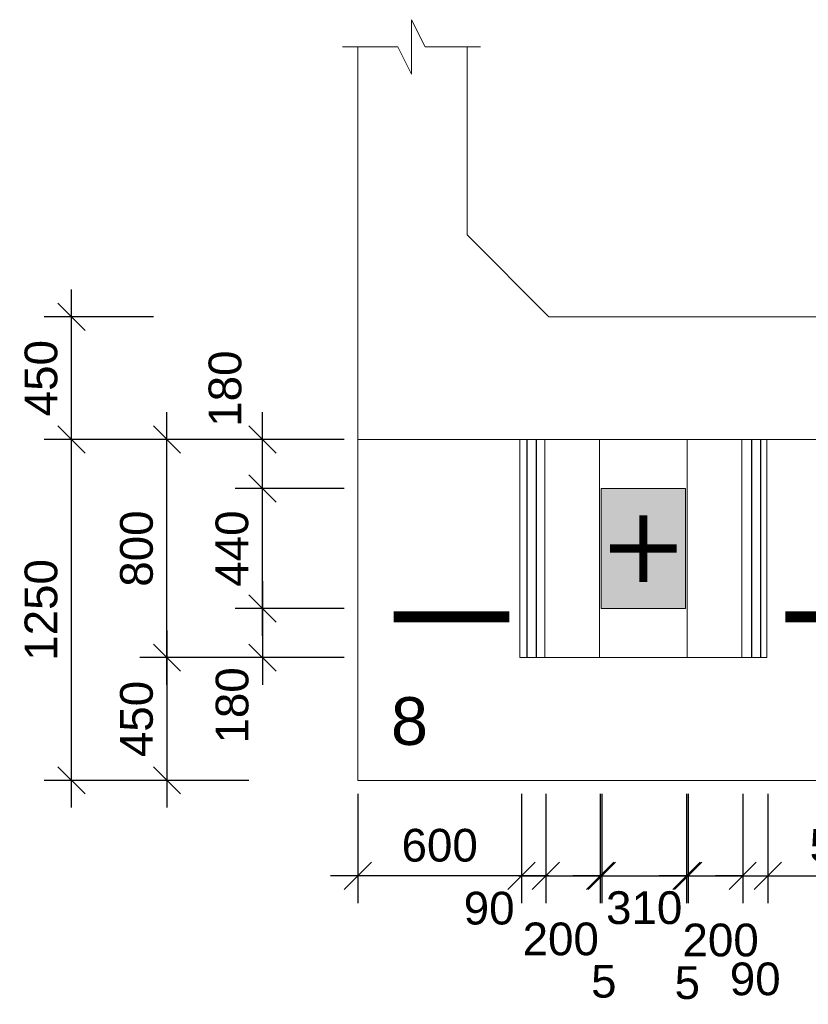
# Model space of a CAD drawing. Extents: x 1488 to 5663, y 840 to 1370.
# Tile 14 of 51: x 1953 to 2011, y 982 to 1054. Entities that reach past the tile are written whole.
import ezdxf

# ---------------------------------------------------------------- set-up
doc = ezdxf.new("R2010")
doc.units = 0
doc.layers.get('0').update_dxf_attribs({"linetype": 'CONTINUOUS'})
doc.layers.get('Defpoints').update_dxf_attribs({"linetype": 'CONTINUOUS'})
doc.layers.add('0.09mm', color=2, linetype='CONTINUOUS', lineweight=9)
doc.layers.add('0.13mm', color=140, linetype='CONTINUOUS', lineweight=13)
doc.styles.add('ARIAL', font='arial.ttf')
doc.dimstyles.new('MD_e50', dxfattribs={"dimtxt": 2.4, "dimasz": 2, "dimexe": 2, "dimexo": 1, "dimgap": 1, "dimtad": 1, "dimdec": 4, "dimlfac": 50, "dimdsep": 46, "dimtxsty": 'ARIAL', "dimblk1": 'OBLIQUE', "dimblk2": 'OBLIQUE', "dimsah": 1, "dimcen": 2.5, "dimdle": 2, "dimadec": 0, "dimazin": 0, "dimtfac": 1, "dimtdec": 4, "dimtmove": 2, "dimatfit": 3, "dimldrblk": 'OBLIQUE', "dimfxl": 2, "dimtolj": 1, "dimtzin": 0, "dimarcsym": 0})

# ---------------------------------------------------------------- blocks, each defined once
blk = doc.blocks.new('_OBLIQUE')
at = {"color": 0, "linetype": 'ByBlock'}
blk.add_line((-0.5, -0.5), (0.5, 0.5), dxfattribs=at)
blk = doc.blocks.new('*D243')
at = {"layer": '0.09mm', "color": 0, "lineweight": -2, "transparency": 16777216}
for p, q in [((1989.624, 997.568), (1989.624, 989.568)), ((1991.403, 997.568), (1991.403, 989.568)), ((1989.624, 991.568), (1987.624, 991.568)), ((1989.624, 991.568), (1991.403, 991.568)), ((1991.403, 991.568), (1993.403, 991.568))]:
    blk.add_line(p, q, dxfattribs=at)
at = {"layer": 'Defpoints', "color": 0, "transparency": 16777216}
for p in [(1989.624, 998.568), (1991.403, 998.568), (1991.403, 991.568)]:
    blk.add_point(p, dxfattribs=at)
at = {"layer": '0.09mm', "color": 0, "lineweight": -2, "transparency": 16777216, "xscale": 2, "yscale": 2, "zscale": 2}
blk.add_blockref('_OBLIQUE', (1989.624, 991.568), dxfattribs=at)
at = {"layer": '0.09mm', "color": 0, "lineweight": -2, "transparency": 16777216, "xscale": 2, "yscale": 2, "zscale": 2, "rotation": 180}
blk.add_blockref('_OBLIQUE', (1991.403, 991.568), dxfattribs=at)
at = {"layer": '0.09mm', "color": 0, "transparency": 16777216, "insert": (1987.253, 989.18), "char_height": 2.4, "attachment_point": 5, "style": 'ARIAL'}
blk.add_mtext('\\A1;90', dxfattribs=at)
blk = doc.blocks.new('*D244')
at = {"layer": '0.09mm', "color": 0, "lineweight": -2, "transparency": 16777216}
for p, q in [((1991.403, 997.568), (1991.403, 989.568)), ((1995.403, 997.568), (1995.403, 989.568)), ((1989.403, 991.568), (1997.403, 991.568))]:
    blk.add_line(p, q, dxfattribs=at)
at = {"layer": 'Defpoints', "color": 0, "transparency": 16777216}
for p in [(1991.403, 998.568), (1995.403, 998.568), (1995.403, 991.568)]:
    blk.add_point(p, dxfattribs=at)
at = {"layer": '0.09mm', "color": 0, "lineweight": -2, "transparency": 16777216, "xscale": 2, "yscale": 2, "zscale": 2, "rotation": 180}
blk.add_blockref('_OBLIQUE', (1991.403, 991.568), dxfattribs=at)
at = {"layer": '0.09mm', "color": 0, "lineweight": -2, "transparency": 16777216, "xscale": 2, "yscale": 2, "zscale": 2}
blk.add_blockref('_OBLIQUE', (1995.403, 991.568), dxfattribs=at)
at = {"layer": '0.09mm', "color": 0, "transparency": 16777216, "insert": (1992.504, 986.922), "char_height": 2.4, "attachment_point": 5, "style": 'ARIAL'}
blk.add_mtext('\\A1;200', dxfattribs=at)
blk = doc.blocks.new('*D245')
at = {"layer": '0.09mm', "color": 0, "lineweight": -2, "transparency": 16777216}
for p, q in [((1995.403, 997.568), (1995.403, 989.568)), ((1995.524, 997.568), (1995.524, 989.568)), ((1995.403, 991.568), (1993.403, 991.568)), ((1995.403, 991.568), (1995.524, 991.568)), ((1995.524, 991.568), (1997.524, 991.568))]:
    blk.add_line(p, q, dxfattribs=at)
at = {"layer": 'Defpoints', "color": 0, "transparency": 16777216}
for p in [(1995.403, 998.568), (1995.524, 998.568), (1995.524, 991.568)]:
    blk.add_point(p, dxfattribs=at)
at = {"layer": '0.09mm', "color": 0, "lineweight": -2, "transparency": 16777216, "xscale": 2, "yscale": 2, "zscale": 2}
blk.add_blockref('_OBLIQUE', (1995.403, 991.568), dxfattribs=at)
at = {"layer": '0.09mm', "color": 0, "lineweight": -2, "transparency": 16777216, "xscale": 2, "yscale": 2, "zscale": 2, "rotation": 180}
blk.add_blockref('_OBLIQUE', (1995.524, 991.568), dxfattribs=at)
at = {"layer": '0.09mm', "color": 0, "transparency": 16777216, "insert": (1995.663, 983.817), "char_height": 2.4, "attachment_point": 5, "style": 'ARIAL'}
blk.add_mtext('\\A1;5', dxfattribs=at)
blk = doc.blocks.new('*D246')
at = {"layer": '0.09mm', "color": 0, "lineweight": -2, "transparency": 16777216}
for p, q in [((1995.524, 997.568), (1995.524, 989.568)), ((2001.724, 997.568), (2001.724, 989.568)), ((1993.524, 991.568), (2003.724, 991.568))]:
    blk.add_line(p, q, dxfattribs=at)
at = {"layer": 'Defpoints', "color": 0, "transparency": 16777216}
for p in [(1995.524, 998.568), (2001.724, 998.568), (2001.724, 991.568)]:
    blk.add_point(p, dxfattribs=at)
at = {"layer": '0.09mm', "color": 0, "lineweight": -2, "transparency": 16777216, "xscale": 2, "yscale": 2, "zscale": 2, "rotation": 180}
blk.add_blockref('_OBLIQUE', (1995.524, 991.568), dxfattribs=at)
at = {"layer": '0.09mm', "color": 0, "lineweight": -2, "transparency": 16777216, "xscale": 2, "yscale": 2, "zscale": 2}
blk.add_blockref('_OBLIQUE', (2001.724, 991.568), dxfattribs=at)
at = {"layer": '0.09mm', "color": 0, "transparency": 16777216, "insert": (1998.624, 989.215), "char_height": 2.4, "attachment_point": 5, "style": 'ARIAL'}
blk.add_mtext('\\A1;310', dxfattribs=at)
blk = doc.blocks.new('*D247')
at = {"layer": '0.09mm', "color": 0, "lineweight": -2, "transparency": 16777216}
for p, q in [((2001.724, 997.568), (2001.724, 989.568)), ((2001.845, 997.568), (2001.845, 989.568)), ((2001.724, 991.568), (1999.724, 991.568)), ((2001.724, 991.568), (2001.845, 991.568)), ((2001.845, 991.568), (2003.845, 991.568))]:
    blk.add_line(p, q, dxfattribs=at)
at = {"layer": 'Defpoints', "color": 0, "transparency": 16777216}
for p in [(2001.724, 998.568), (2001.845, 998.568), (2001.845, 991.568)]:
    blk.add_point(p, dxfattribs=at)
at = {"layer": '0.09mm', "color": 0, "lineweight": -2, "transparency": 16777216, "xscale": 2, "yscale": 2, "zscale": 2}
blk.add_blockref('_OBLIQUE', (2001.724, 991.568), dxfattribs=at)
at = {"layer": '0.09mm', "color": 0, "lineweight": -2, "transparency": 16777216, "xscale": 2, "yscale": 2, "zscale": 2, "rotation": 180}
blk.add_blockref('_OBLIQUE', (2001.845, 991.568), dxfattribs=at)
at = {"layer": '0.09mm', "color": 0, "transparency": 16777216, "insert": (2001.784, 983.717), "char_height": 2.4, "attachment_point": 5, "style": 'ARIAL'}
blk.add_mtext('\\A1;5', dxfattribs=at)
blk = doc.blocks.new('*D248')
at = {"layer": '0.09mm', "color": 0, "lineweight": -2, "transparency": 16777216}
for p, q in [((2001.845, 997.568), (2001.845, 989.568)), ((2005.845, 997.568), (2005.845, 989.568)), ((1999.845, 991.568), (2007.845, 991.568))]:
    blk.add_line(p, q, dxfattribs=at)
at = {"layer": 'Defpoints', "color": 0, "transparency": 16777216}
for p in [(2001.845, 998.568), (2005.845, 998.568), (2005.845, 991.568)]:
    blk.add_point(p, dxfattribs=at)
at = {"layer": '0.09mm', "color": 0, "lineweight": -2, "transparency": 16777216, "xscale": 2, "yscale": 2, "zscale": 2, "rotation": 180}
blk.add_blockref('_OBLIQUE', (2001.845, 991.568), dxfattribs=at)
at = {"layer": '0.09mm', "color": 0, "lineweight": -2, "transparency": 16777216, "xscale": 2, "yscale": 2, "zscale": 2}
blk.add_blockref('_OBLIQUE', (2005.845, 991.568), dxfattribs=at)
at = {"layer": '0.09mm', "color": 0, "transparency": 16777216, "insert": (2004.23, 986.843), "char_height": 2.4, "attachment_point": 5, "style": 'ARIAL'}
blk.add_mtext('\\A1;200', dxfattribs=at)
blk = doc.blocks.new('*D249')
at = {"layer": '0.09mm', "color": 0, "lineweight": -2, "transparency": 16777216}
for p, q in [((2005.845, 997.568), (2005.845, 989.568)), ((2007.685, 997.568), (2007.685, 989.568)), ((2005.845, 991.568), (2003.845, 991.568)), ((2005.845, 991.568), (2007.685, 991.568)), ((2007.685, 991.568), (2009.685, 991.568))]:
    blk.add_line(p, q, dxfattribs=at)
at = {"layer": 'Defpoints', "color": 0, "transparency": 16777216}
for p in [(2005.845, 998.568), (2007.685, 998.568), (2007.685, 991.568)]:
    blk.add_point(p, dxfattribs=at)
at = {"layer": '0.09mm', "color": 0, "lineweight": -2, "transparency": 16777216, "xscale": 2, "yscale": 2, "zscale": 2}
blk.add_blockref('_OBLIQUE', (2005.845, 991.568), dxfattribs=at)
at = {"layer": '0.09mm', "color": 0, "lineweight": -2, "transparency": 16777216, "xscale": 2, "yscale": 2, "zscale": 2, "rotation": 180}
blk.add_blockref('_OBLIQUE', (2007.685, 991.568), dxfattribs=at)
at = {"layer": '0.09mm', "color": 0, "transparency": 16777216, "insert": (2006.765, 983.991), "char_height": 2.4, "attachment_point": 5, "style": 'ARIAL'}
blk.add_mtext('\\A1;90', dxfattribs=at)
blk = doc.blocks.new('*D250')
at = {"layer": '0.09mm', "color": 0, "lineweight": -2, "transparency": 16777216}
for p, q in [((2007.685, 997.568), (2007.685, 989.568)), ((2019.416, 997.568), (2019.416, 989.568)), ((2005.685, 991.568), (2021.416, 991.568))]:
    blk.add_line(p, q, dxfattribs=at)
at = {"layer": 'Defpoints', "color": 0, "transparency": 16777216}
for p in [(2007.685, 998.568), (2019.416, 998.568), (2019.416, 991.568)]:
    blk.add_point(p, dxfattribs=at)
at = {"layer": '0.09mm', "color": 0, "lineweight": -2, "transparency": 16777216, "xscale": 2, "yscale": 2, "zscale": 2, "rotation": 180}
blk.add_blockref('_OBLIQUE', (2007.685, 991.568), dxfattribs=at)
at = {"layer": '0.09mm', "color": 0, "lineweight": -2, "transparency": 16777216, "xscale": 2, "yscale": 2, "zscale": 2}
blk.add_blockref('_OBLIQUE', (2019.416, 991.568), dxfattribs=at)
at = {"layer": '0.09mm', "color": 0, "transparency": 16777216, "insert": (2013.55, 993.794), "char_height": 2.4, "attachment_point": 5, "style": 'ARIAL'}
blk.add_mtext('\\A1;590', dxfattribs=at)
blk = doc.blocks.new('*D298')
at = {"layer": '0.09mm', "color": 0, "lineweight": -2, "transparency": 16777216}
for p, q in [((1977.63, 997.568), (1977.63, 989.568)), ((1989.624, 997.568), (1989.624, 989.568)), ((1991.624, 991.568), (1975.63, 991.568))]:
    blk.add_line(p, q, dxfattribs=at)
at = {"layer": 'Defpoints', "color": 0, "transparency": 16777216}
for p in [(1977.63, 998.568), (1989.624, 998.568), (1977.63, 991.568)]:
    blk.add_point(p, dxfattribs=at)
at = {"layer": '0.09mm', "color": 0, "lineweight": -2, "transparency": 16777216, "xscale": 2, "yscale": 2, "zscale": 2, "rotation": 180}
blk.add_blockref('_OBLIQUE', (1977.63, 991.568), dxfattribs=at)
at = {"layer": '0.09mm', "color": 0, "lineweight": -2, "transparency": 16777216, "xscale": 2, "yscale": 2, "zscale": 2}
blk.add_blockref('_OBLIQUE', (1989.624, 991.568), dxfattribs=at)
at = {"layer": '0.09mm', "color": 0, "transparency": 16777216, "insert": (1983.627, 993.794), "char_height": 2.4, "attachment_point": 5, "style": 'ARIAL'}
blk.add_mtext('\\A1;600', dxfattribs=at)
blk = doc.blocks.new('*D303')
at = {"layer": '0.09mm', "color": 0, "lineweight": -2, "transparency": 16777216}
for p, q in [((1956.63, 996.568), (1956.63, 1025.568)), ((1969.63, 1023.568), (1954.63, 1023.568)), ((1969.63, 998.568), (1954.63, 998.568))]:
    blk.add_line(p, q, dxfattribs=at)
at = {"layer": 'Defpoints', "color": 0, "transparency": 16777216}
for p in [(1956.63, 1023.568), (1970.63, 1023.568), (1970.63, 998.568)]:
    blk.add_point(p, dxfattribs=at)
at = {"layer": '0.09mm', "color": 0, "lineweight": -2, "transparency": 16777216, "xscale": 2, "yscale": 2, "zscale": 2}
for p, rotation in [((1956.63, 1023.568), 90), ((1956.63, 998.568), 270)]:
    blk.add_blockref('_OBLIQUE', p, dxfattribs=dict(at, rotation=rotation))
at = {"layer": '0.09mm', "color": 0, "transparency": 16777216, "insert": (1954.405, 1011.068), "char_height": 2.4, "attachment_point": 5, "rotation": 90, "style": 'ARIAL'}
blk.add_mtext('\\A1;1250', dxfattribs=at)
blk = doc.blocks.new('*D304')
at = {"layer": '0.09mm', "color": 0, "lineweight": -2, "transparency": 16777216}
for p, q in [((1956.63, 1021.568), (1956.63, 1034.568)), ((1962.63, 1032.568), (1954.63, 1032.568)), ((1962.63, 1023.568), (1954.63, 1023.568))]:
    blk.add_line(p, q, dxfattribs=at)
at = {"layer": 'Defpoints', "color": 0, "transparency": 16777216}
for p in [(1956.63, 1032.568), (1963.63, 1032.568), (1963.63, 1023.568)]:
    blk.add_point(p, dxfattribs=at)
at = {"layer": '0.09mm', "color": 0, "lineweight": -2, "transparency": 16777216, "xscale": 2, "yscale": 2, "zscale": 2}
for p, rotation in [((1956.63, 1032.568), 90), ((1956.63, 1023.568), 270)]:
    blk.add_blockref('_OBLIQUE', p, dxfattribs=dict(at, rotation=rotation))
at = {"layer": '0.09mm', "color": 0, "transparency": 16777216, "insert": (1954.405, 1028.068), "char_height": 2.4, "attachment_point": 5, "rotation": 90, "style": 'ARIAL'}
blk.add_mtext('\\A1;450', dxfattribs=at)
blk = doc.blocks.new('*D305')
at = {"layer": '0.09mm', "color": 0, "lineweight": -2, "transparency": 16777216}
for p, q in [((1970.63, 1009.168), (1970.63, 1021.968)), ((1976.63, 1019.968), (1968.63, 1019.968)), ((1976.63, 1011.168), (1968.63, 1011.168))]:
    blk.add_line(p, q, dxfattribs=at)
at = {"layer": 'Defpoints', "color": 0, "transparency": 16777216}
for p in [(1970.63, 1019.968), (1977.63, 1019.968), (1977.63, 1011.168)]:
    blk.add_point(p, dxfattribs=at)
at = {"layer": '0.09mm', "color": 0, "lineweight": -2, "transparency": 16777216, "xscale": 2, "yscale": 2, "zscale": 2}
for p, rotation in [((1970.63, 1019.968), 90), ((1970.63, 1011.168), 270)]:
    blk.add_blockref('_OBLIQUE', p, dxfattribs=dict(at, rotation=rotation))
at = {"layer": '0.09mm', "color": 0, "transparency": 16777216, "insert": (1968.405, 1015.568), "char_height": 2.4, "attachment_point": 5, "rotation": 90, "style": 'ARIAL'}
blk.add_mtext('\\A1;440', dxfattribs=at)
blk = doc.blocks.new('*D306')
at = {"layer": '0.09mm', "color": 0, "lineweight": -2, "transparency": 16777216}
for p, q in [((1970.63, 1017.968), (1970.63, 1025.568)), ((1976.63, 1023.568), (1968.63, 1023.568)), ((1976.63, 1019.968), (1968.63, 1019.968))]:
    blk.add_line(p, q, dxfattribs=at)
at = {"layer": 'Defpoints', "color": 0, "transparency": 16777216}
for p in [(1970.63, 1023.568), (1977.63, 1023.568), (1977.63, 1019.968)]:
    blk.add_point(p, dxfattribs=at)
at = {"layer": '0.09mm', "color": 0, "lineweight": -2, "transparency": 16777216, "xscale": 2, "yscale": 2, "zscale": 2}
for p, rotation in [((1970.63, 1023.568), 90), ((1970.63, 1019.968), 270)]:
    blk.add_blockref('_OBLIQUE', p, dxfattribs=dict(at, rotation=rotation))
at = {"layer": '0.09mm', "color": 0, "transparency": 16777216, "insert": (1967.898, 1027.298), "char_height": 2.4, "attachment_point": 5, "rotation": 90, "style": 'ARIAL'}
blk.add_mtext('\\A1;180', dxfattribs=at)
blk = doc.blocks.new('*D307')
at = {"layer": '0.09mm', "color": 0, "lineweight": -2, "transparency": 16777216}
for p, q in [((1970.63, 1013.168), (1970.63, 1005.568)), ((1976.63, 1011.168), (1968.63, 1011.168)), ((1976.63, 1007.568), (1968.63, 1007.568))]:
    blk.add_line(p, q, dxfattribs=at)
at = {"layer": 'Defpoints', "color": 0, "transparency": 16777216}
for p in [(1977.63, 1011.168), (1970.63, 1007.568), (1977.63, 1007.568)]:
    blk.add_point(p, dxfattribs=at)
at = {"layer": '0.09mm', "color": 0, "lineweight": -2, "transparency": 16777216, "xscale": 2, "yscale": 2, "zscale": 2}
for p, rotation in [((1970.63, 1011.168), 90), ((1970.63, 1007.568), 270)]:
    blk.add_blockref('_OBLIQUE', p, dxfattribs=dict(at, rotation=rotation))
at = {"layer": '0.09mm', "color": 0, "transparency": 16777216, "insert": (1968.418, 1004.065), "char_height": 2.4, "attachment_point": 5, "rotation": 90, "style": 'ARIAL'}
blk.add_mtext('\\A1;180', dxfattribs=at)
blk = doc.blocks.new('*D308')
at = {"layer": '0.09mm', "color": 0, "lineweight": -2, "transparency": 16777216}
for p, q in [((1963.63, 1009.568), (1963.63, 996.568)), ((1969.63, 1007.568), (1961.63, 1007.568)), ((1969.63, 998.568), (1961.63, 998.568))]:
    blk.add_line(p, q, dxfattribs=at)
at = {"layer": 'Defpoints', "color": 0, "transparency": 16777216}
for p in [(1970.63, 1007.568), (1963.63, 998.568), (1970.63, 998.568)]:
    blk.add_point(p, dxfattribs=at)
at = {"layer": '0.09mm', "color": 0, "lineweight": -2, "transparency": 16777216, "xscale": 2, "yscale": 2, "zscale": 2}
for p, rotation in [((1963.63, 1007.568), 90), ((1963.63, 998.568), 270)]:
    blk.add_blockref('_OBLIQUE', p, dxfattribs=dict(at, rotation=rotation))
at = {"layer": '0.09mm', "color": 0, "transparency": 16777216, "insert": (1961.405, 1003.068), "char_height": 2.4, "attachment_point": 5, "rotation": 90, "style": 'ARIAL'}
blk.add_mtext('\\A1;450', dxfattribs=at)
blk = doc.blocks.new('*D309')
at = {"layer": '0.09mm', "color": 0, "lineweight": -2, "transparency": 16777216}
for p, q in [((1963.63, 1005.568), (1963.63, 1025.568)), ((1969.63, 1023.568), (1961.63, 1023.568)), ((1969.63, 1007.568), (1961.63, 1007.568))]:
    blk.add_line(p, q, dxfattribs=at)
at = {"layer": 'Defpoints', "color": 0, "transparency": 16777216}
for p in [(1963.63, 1023.568), (1970.63, 1023.568), (1970.63, 1007.568)]:
    blk.add_point(p, dxfattribs=at)
at = {"layer": '0.09mm', "color": 0, "lineweight": -2, "transparency": 16777216, "xscale": 2, "yscale": 2, "zscale": 2}
for p, rotation in [((1963.63, 1023.568), 90), ((1963.63, 1007.568), 270)]:
    blk.add_blockref('_OBLIQUE', p, dxfattribs=dict(at, rotation=rotation))
at = {"layer": '0.09mm', "color": 0, "transparency": 16777216, "insert": (1961.405, 1015.568), "char_height": 2.4, "attachment_point": 5, "rotation": 90, "style": 'ARIAL'}
blk.add_mtext('\\A1;800', dxfattribs=at)

msp = doc.modelspace()

# ---------------------------------------------------------------- hatches: boundary and pattern name
h = msp.add_hatch(color=254)
h.dxf.hatch_style = 2
h.paths.add_polyline_path([(2001.66303078, 1019.96815065), (1995.46303078, 1019.96815065), (1995.46303078, 1011.16815065), (2001.66303078, 1011.16815065)])

# ---------------------------------------------------------------- linework, layer by layer
at = {"color": 252}
for points in [[(1990.02182788, 1023.56815065), (1990.02182788, 1007.56815065)], [(1990.70055913, 1023.56815065), (1990.70055913, 1007.56815065)], [(2006.48167827, 1023.56815065), (2006.48167827, 1007.56815065)], [(2007.16040952, 1023.56815065), (2007.16040952, 1007.56815065)]]:
    msp.add_lwpolyline(points, dxfattribs=at)
for points, const_width in [([(1998.56303078, 1018.0099198), (1998.56303078, 1013.1263815)], 0.6), ([(1996.12126163, 1015.56815065), (2001.00479992, 1015.56815065)], 0.6), ([(1980.24415273, 1010.56815063), (1988.74415273, 1010.56815063)], 0.8), ([(2017.47077714, 1010.56815063), (2008.97077714, 1010.56815063)], 0.8)]:
    msp.add_lwpolyline(points, dxfattribs=dict(const_width=const_width))
msp.add_lwpolyline([(1984.24415273, 1000.62934616, 0, 0, 0), (1984.24415273, 1005.08231934, 1.6, 0, 0), (1984.24415273, 1010.56815063, 0, 0, 0)], format="xyseb")
at = {"layer": '0.09mm', "linetype": 'Continuous'}
for p, q in [((1982.56303075, 1052.35937831), (1981.56303075, 1054.35937831)), ((1981.56303075, 1054.35937831), (1981.56303075, 1050.35937831)), ((1981.56303075, 1050.35937831), (1980.56303075, 1052.35937831))]:
    msp.add_line(p, q, dxfattribs=at)
at = {"layer": '0.09mm'}
for points in [[(1976.49566025, 1052.35937831), (1980.56303075, 1052.35937831)], [(1982.56303075, 1052.35937831), (1986.63040124, 1052.35937831)]]:
    msp.add_lwpolyline(points, dxfattribs=at)
at = {"layer": '0.13mm', "flags": 128}
for points in [[(1977.6304013, 998.56815064), (1977.6304013, 1052.35937826)], [(1985.63040124, 1038.56815063), (1985.63040124, 1052.35937826)], [(1985.63040124, 1038.56815063), (1991.63040124, 1032.56815064)], [(2185.49566031, 1032.56815064), (1991.63040124, 1032.56815064)], [(2199.6304013, 1023.56815064), (1977.6304013, 1023.56815064)], [(1989.50215103, 1023.56815065), (1989.50215103, 1007.56815065)], [(1991.34234112, 1023.56815065), (1991.34234112, 1007.56815065)], [(1995.34234112, 1023.56815065), (1995.34234112, 1007.56815065)], [(2001.78372043, 1023.56815065), (2001.78372043, 1007.56815065)], [(2005.78372043, 1023.56815065), (2005.78372043, 1007.56815065)], [(2007.62391052, 1023.56815065), (2007.62391052, 1007.56815065)], [(1989.50215103, 1007.56815065), (2007.62391052, 1007.56815065)], [(2089.63040129, 998.56815064), (1977.63040129, 998.56815064)]]:
    msp.add_lwpolyline(points, dxfattribs=at)
at = {"layer": '0.13mm'}
msp.add_lwpolyline([(1995.46303078, 1019.96815065), (2001.66303078, 1019.96815065), (2001.66303078, 1011.16815065), (1995.46303078, 1011.16815065)], close=True, dxfattribs=at)

# ---------------------------------------------------------------- texts
at = {"style": 'ARIAL'}
msp.add_text('8', height=3.5, dxfattribs=at).set_placement((1980.05250223, 1001.17037651))

# ---------------------------------------------------------------- dimensions: what is measured, and where the dimension line sits
at = {"layer": '0.09mm'}
for base, p1, p2, picture, middle in [((1956.6304013, 1032.56815059), (1963.6304013, 1023.56815064), (1963.6304013, 1032.56815059), '*D304', (1954.40502613, 1028.06815061)), ((1956.6304013, 1023.56815064), (1970.6304013, 998.56815063), (1970.6304013, 1023.56815064), '*D303', (1954.40502613, 1011.06815063)), ((1963.6304013, 1023.56815064), (1970.6304013, 1007.56815064), (1970.6304013, 1023.56815064), '*D309', (1961.40502613, 1015.56815064)), ((1970.6304013, 1019.96815065), (1977.6304013, 1011.16815065), (1977.6304013, 1019.96815065), '*D305', (1968.40502613, 1015.56815065)), ((1963.6304013, 998.56815063), (1970.6304013, 1007.56815064), (1970.6304013, 998.56815063), '*D308', (1961.40502613, 1003.06815063))]:
    dim = msp.add_linear_dim(base=base, p1=p1, p2=p2, angle=90, dimstyle='MD_e50', dxfattribs=at)
    dim.commit()
    dim.dimension.update_dxf_attribs({"geometry": picture, "text_midpoint": middle})
for base, p1, p2, picture, middle in [((1970.6304013, 1023.56815064), (1977.6304013, 1019.96815065), (1977.6304013, 1023.56815064), '*D306', (1967.89822005, 1027.29849354)), ((1970.6304013, 1007.56815064), (1977.6304013, 1011.16815065), (1977.6304013, 1007.56815064), '*D307', (1968.41826858, 1004.06513963))]:
    dim = msp.add_linear_dim(base=base, p1=p1, p2=p2, angle=90, dimstyle='MD_e50', dxfattribs=at)
    dim.commit()
    dim.dimension.update_dxf_attribs({"geometry": picture, "text_midpoint": middle, "dimtype": 160})
dim = msp.add_linear_dim(base=(1977.6304013, 991.56815071), p1=(1989.62391052, 998.56815072), p2=(1977.6304013, 998.56815064), text='600', dimstyle='MD_e50', dxfattribs=at)
dim.commit()
dim.dimension.update_dxf_attribs({"geometry": '*D298', "text_midpoint": (1983.62715591, 993.79352588)})
for base, p1, p2, text, picture, middle in [((1991.40322086, 991.56815072), (1989.62391052, 998.56815072), (1991.40322086, 998.56815072), '90', '*D243', (1987.25312271, 989.18015217)), ((1995.52391052, 991.56815071), (1995.40322086, 998.56815071), (1995.52391052, 998.56815071), '5', '*D245', (1995.66251015, 983.81720681)), ((2001.84460017, 991.56815071), (2001.72391052, 998.56815071), (2001.84460017, 998.56815071), '5', '*D247', (2001.78425535, 983.7173478)), ((2007.6847935, 991.56815071), (2005.84460017, 998.56815071), (2007.6847935, 998.56815071), '90', '*D249', (2006.76469684, 983.99077169))]:
    dim = msp.add_linear_dim(base=base, p1=p1, p2=p2, text=text, dimstyle='MD_e50', override={"dimdec": 0}, dxfattribs=at)
    dim.commit()
    dim.dimension.update_dxf_attribs({"geometry": picture, "text_midpoint": middle, "dimtype": 160})
for base, p1, p2, picture, middle in [((1995.40322086, 991.56815071), (1991.40322086, 998.56815072), (1995.40322086, 998.56815071), '*D244', (1992.50400602, 986.92217832)), ((2001.72391052, 991.56815071), (1995.52391052, 998.56815071), (2001.72391052, 998.56815071), '*D246', (1998.62391052, 989.21453465)), ((2005.84460017, 991.56815071), (2001.84460017, 998.56815071), (2005.84460017, 998.56815071), '*D248', (2004.22981186, 986.84277554))]:
    dim = msp.add_linear_dim(base=base, p1=p1, p2=p2, dimstyle='MD_e50', override={"dimdec": 0}, dxfattribs=at)
    dim.commit()
    dim.dimension.update_dxf_attribs({"geometry": picture, "text_midpoint": middle, "dimtype": 160})
dim = msp.add_linear_dim(base=(2019.41581208, 991.56815071), p1=(2007.6847935, 998.56815071), p2=(2019.41581208, 998.56815071), text='590', dimstyle='MD_e50', override={"dimdec": 0}, dxfattribs=at)
dim.commit()
dim.dimension.update_dxf_attribs({"geometry": '*D250', "text_midpoint": (2013.55030279, 993.79352588)})

doc.saveas('drawing.dxf')
